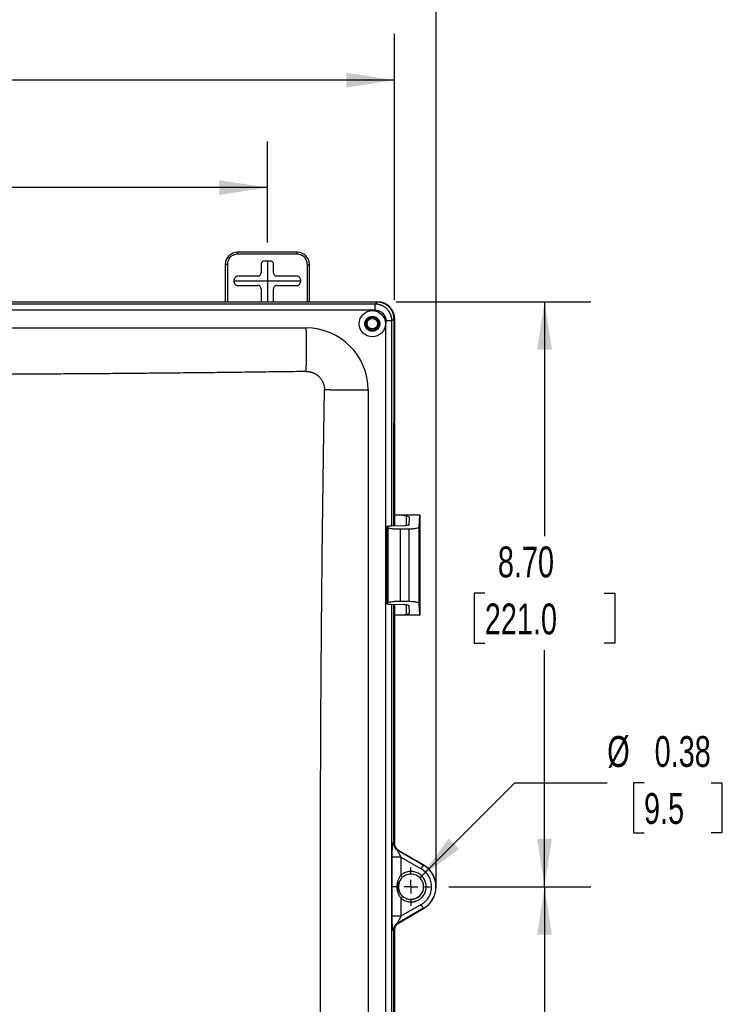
# Model space of a CAD drawing. Header units: inches. Extents: x 1.4 to 59.1, y 1.4 to 45.4.
# Tile 14 of 26: x 23.1 to 33.8, y 15.9 to 30.5. Entities that reach past the tile are written whole.
import ezdxf

# ---------------------------------------------------------------- set-up
doc = ezdxf.new("R2010")
doc.units = ezdxf.units.IN
doc.header["$LTSCALE"] = 5.5
doc.header["$MEASUREMENT"] = 0
doc.linetypes.add('CENTERX2', pattern=[0.8, 0.5, -0.1, 0.1, -0.1])
doc.layers.add('CENTER', color=40, linetype='CENTERX2')
doc.layers.add('DIMENSIONS', color=140, linetype='Continuous', lineweight=25)
doc.styles.add('SLDTEXTSTYLE0', font='TXT', dxfattribs={"width": 0.7})
doc.dimstyles.new('SLDDIMSTYLE0', dxfattribs={"dimtxt": 0.467285, "dimasz": 0.715, "dimexe": 0, "dimexo": 0.0625, "dimgap": 0.116821, "dimtad": 0, "dimtih": 1, "dimtoh": 1, "dimrnd": 1e-09, "dimzin": 4, "dimdsep": 46, "dimtxsty": 'SLDTEXTSTYLE0', "dimsah": 1, "dimcen": 0.09, "dimadec": 0, "dimazin": 1, "dimtfac": 1, "dimtofl": 0, "dimtmove": 0, "dimatfit": 3, "dimfxl": 0, "dimfrac": 2, "dimtolj": 1, "dimtzin": 12, "dimarcsym": 0})
doc.dimstyles.new('SLDDIMSTYLE3', dxfattribs={"dimtxt": 0.467285, "dimasz": 0.715, "dimexe": 0, "dimexo": 0.0625, "dimgap": 0.116821, "dimtad": 0, "dimtih": 1, "dimtoh": 1, "dimrnd": 1e-09, "dimzin": 12, "dimdsep": 46, "dimtxsty": 'SLDTEXTSTYLE0', "dimsah": 1, "dimcen": 0.09, "dimadec": 0, "dimazin": 3, "dimtfac": 1, "dimtofl": 0, "dimtmove": 0, "dimatfit": 3, "dimfxl": 0, "dimfrac": 2, "dimtolj": 1, "dimtzin": 12, "dimarcsym": 0})
doc.dimstyles.new('SLDDIMSTYLE4', dxfattribs={"dimtxt": 0.467285, "dimasz": 0.715, "dimexe": 0, "dimexo": 0.0625, "dimgap": 0.116821, "dimtad": 0, "dimtih": 1, "dimtoh": 1, "dimrnd": 1e-09, "dimdsep": 46, "dimtxsty": 'SLDTEXTSTYLE0', "dimsah": 1, "dimcen": 0, "dimadec": 0, "dimazin": 2, "dimtfac": 1, "dimtofl": 0, "dimtmove": 0, "dimatfit": 3, "dimfxl": 0, "dimfrac": 2, "dimtolj": 1, "dimtzin": 12, "dimarcsym": 0})

# ---------------------------------------------------------------- blocks, each defined once
blk = doc.blocks.new('_D_5')
at = {"layer": 'DIMENSIONS'}
for p, q in [((15.199, 27.189), (15.199, 28.695)), ((26.824, 27.189), (26.824, 28.695)), ((15.199, 28.008), (19.533, 28.008)), ((20.166, 28.008), (20.009, 28.008)), ((20.009, 28.008), (20.009, 27.265)), ((21.944, 28.008), (22.101, 28.008)), ((22.101, 28.008), (22.101, 27.265)), ((26.824, 28.008), (22.577, 28.008)), ((20.009, 27.265), (20.166, 27.265)), ((22.101, 27.265), (21.944, 27.265))]:
    blk.add_line(p, q, dxfattribs=at)
for points in [[(15.199, 28.008), (15.914, 27.898), (15.914, 28.118)], [(26.824, 28.008), (26.109, 28.118), (26.109, 27.898)]]:
    blk.add_solid(points, dxfattribs=at)
at = {"layer": 'DIMENSIONS', "char_height": 0.4583, "attachment_point": 1, "style": 'SLDTEXTSTYLE0'}
for s, insert in [('11.63', (20.166, 28.703)), ('295.3', (20.166, 27.856))]:
    blk.add_mtext(s, dxfattribs=dict(at, insert=insert))
blk = doc.blocks.new('_D_6')
at = {"layer": 'DIMENSIONS'}
for p, q in [((12.66, 25.817), (12.66, 31.976)), ((29.336, 17.883), (29.336, 31.976)), ((12.66, 31.289), (19.533, 31.289)), ((20.166, 31.289), (20.009, 31.289)), ((20.009, 31.289), (20.009, 30.546)), ((21.944, 31.289), (22.101, 31.289)), ((22.101, 31.289), (22.101, 30.546)), ((29.336, 31.288), (22.577, 31.288)), ((20.009, 30.546), (20.166, 30.546)), ((22.101, 30.546), (21.944, 30.546))]:
    blk.add_line(p, q, dxfattribs=at)
for points in [[(12.66, 31.289), (13.375, 31.179), (13.375, 31.399)], [(29.336, 31.288), (28.621, 31.398), (28.621, 31.178)]]:
    blk.add_solid(points, dxfattribs=at)
at = {"layer": 'DIMENSIONS', "char_height": 0.4583, "attachment_point": 1, "style": 'SLDTEXTSTYLE0'}
for s, insert in [('16.68', (20.166, 31.984)), ('423.6', (20.166, 31.137))]:
    blk.add_mtext(s, dxfattribs=dict(at, insert=insert))
blk = doc.blocks.new('_D_7')
at = {"layer": 'DIMENSIONS'}
for p, q in [((29.524, 17.608), (31.636, 17.608)), ((30.948, 17.608), (30.948, 14.391)), ((30.06, 13.544), (29.903, 13.544)), ((29.903, 13.544), (29.903, 12.801)), ((31.837, 13.544), (31.994, 13.544)), ((31.994, 13.544), (31.994, 12.801)), ((29.903, 12.801), (30.06, 12.801)), ((31.994, 12.801), (31.837, 12.801)), ((30.948, 8.905), (30.948, 12.696)), ((28.739, 8.905), (31.636, 8.905))]:
    blk.add_line(p, q, dxfattribs=at)
for points in [[(30.948, 17.608), (30.838, 16.893), (31.058, 16.893)], [(30.948, 8.905), (31.058, 9.62), (30.838, 9.62)]]:
    blk.add_solid(points, dxfattribs=at)
at = {"layer": 'DIMENSIONS', "char_height": 0.4583, "attachment_point": 1, "style": 'SLDTEXTSTYLE0'}
for s, insert in [('8.70', (30.254, 14.239)), ('221.0', (30.06, 13.392))]:
    blk.add_mtext(s, dxfattribs=dict(at, insert=insert))
blk = doc.blocks.new('_D_8')
at = {"layer": 'DIMENSIONS'}
for p, q in [((28.74, 26.31), (31.636, 26.31)), ((30.948, 26.31), (30.948, 22.82)), ((30.06, 21.972), (29.903, 21.972)), ((29.903, 21.972), (29.903, 21.23)), ((31.837, 21.972), (31.994, 21.972)), ((31.994, 21.972), (31.994, 21.23)), ((29.903, 21.23), (30.06, 21.23)), ((30.948, 17.608), (30.948, 21.125)), ((31.994, 21.23), (31.837, 21.23)), ((29.524, 17.608), (31.636, 17.608))]:
    blk.add_line(p, q, dxfattribs=at)
for points in [[(30.948, 26.31), (30.838, 25.595), (31.058, 25.595)], [(30.948, 17.608), (31.058, 18.323), (30.838, 18.323)]]:
    blk.add_solid(points, dxfattribs=at)
at = {"layer": 'DIMENSIONS', "char_height": 0.4583, "attachment_point": 1, "style": 'SLDTEXTSTYLE0'}
for s, insert in [('8.70', (30.254, 22.668)), ('221.0', (30.06, 21.82))]:
    blk.add_mtext(s, dxfattribs=dict(at, insert=insert))
blk = doc.blocks.new('_D_9')
at = {"layer": 'DIMENSIONS'}
for p, q in [((29.094, 17.74), (30.506, 19.152)), ((30.506, 19.152), (31.881, 19.152)), ((32.428, 19.152), (32.271, 19.152)), ((32.271, 19.152), (32.271, 18.41)), ((33.428, 19.152), (33.584, 19.152)), ((33.584, 19.152), (33.584, 18.41)), ((32.271, 18.41), (32.428, 18.41)), ((33.584, 18.41), (33.428, 18.41))]:
    blk.add_line(p, q, dxfattribs=at)
blk.add_solid([(29.094, 17.74), (29.677, 18.168), (29.521, 18.324)], dxfattribs=at)
at = {"layer": 'DIMENSIONS', "char_height": 0.4583, "attachment_point": 1, "style": 'SLDTEXTSTYLE0'}
for s, insert in [('%%c', (31.881, 19.848)), ('0.38', (32.586, 19.848)), ('9.5', (32.428, 19))]:
    blk.add_mtext(s, dxfattribs=dict(at, insert=insert))
blk = doc.blocks.new('_D_12')
at = {"layer": 'DIMENSIONS'}
for p, q in [((13.309, 26.336), (13.309, 30.293)), ((28.714, 26.336), (28.714, 30.293)), ((13.309, 29.606), (19.533, 29.606)), ((20.166, 29.606), (20.009, 29.606)), ((20.009, 29.606), (20.009, 28.863)), ((21.944, 29.606), (22.101, 29.606)), ((22.101, 29.606), (22.101, 28.863)), ((28.714, 29.606), (22.577, 29.606)), ((20.009, 28.863), (20.166, 28.863)), ((22.101, 28.863), (21.944, 28.863))]:
    blk.add_line(p, q, dxfattribs=at)
for points in [[(13.309, 29.606), (14.024, 29.496), (14.024, 29.716)], [(28.714, 29.606), (27.999, 29.716), (27.999, 29.496)]]:
    blk.add_solid(points, dxfattribs=at)
at = {"layer": 'DIMENSIONS', "char_height": 0.4583, "attachment_point": 1, "style": 'SLDTEXTSTYLE0'}
for s, insert in [('15.41', (20.166, 30.301)), ('391.3', (20.166, 29.454))]:
    blk.add_mtext(s, dxfattribs=dict(at, insert=insert))
blk = doc.blocks.new('SW_CENTERMARKSYMBOL_0')
at = {"layer": 'CENTER', "color": 0}
for p, q in [((0, 0.2), (0, 0.2875)), ((-0.2, 0), (-0.2875, 0)), ((0, 0), (-0.1, 0)), ((0, 0), (0, 0.1)), ((0, 0), (0, -0.1)), ((0, 0), (0.1, 0)), ((0.2, 0), (0.2875, 0)), ((0, -0.2), (0, -0.2875))]:
    blk.add_line(p, q, dxfattribs=at)

msp = doc.modelspace()

# ---------------------------------------------------------------- linework, layer by layer
for p, q in [((26.379, 27.015), (26.379, 27.045)), ((27.269, 27.045), (26.379, 27.045)), ((27.269, 27.015), (26.379, 27.015)), ((27.269, 27.015), (27.269, 27.045)), ((26.229, 26.865), (26.199, 26.865)), ((26.199, 26.865), (26.199, 26.31)), ((26.229, 26.865), (26.229, 26.31)), ((26.73, 26.864), (26.73, 26.739)), ((26.867, 26.914), (26.78, 26.914)), ((26.917, 26.739), (26.917, 26.864)), ((27.419, 26.865), (27.449, 26.865)), ((27.419, 26.31), (27.419, 26.865)), ((27.449, 26.31), (27.449, 26.865)), ((26.68, 26.689), (26.38, 26.689)), ((27.267, 26.689), (26.967, 26.689)), ((26.33, 26.602), (26.33, 26.639)), ((26.38, 26.552), (26.68, 26.552)), ((26.967, 26.552), (27.267, 26.552)), ((27.317, 26.639), (27.317, 26.602)), ((26.73, 26.502), (26.73, 26.31)), ((26.917, 26.31), (26.917, 26.502)), ((28.428, 26.273), (21.469, 26.274)), ((28.459, 26.305), (21.482, 26.305)), ((21.489, 26.31), (28.465, 26.31)), ((28.428, 26.273), (28.459, 26.305)), ((28.428, 26.184), (28.428, 26.273)), ((28.386, 26.183), (13.638, 26.183)), ((28.428, 26.184), (28.386, 26.183)), ((28.586, 25.981), (28.586, 25.983)), ((28.677, 26.024), (28.588, 26.024)), ((28.709, 26.056), (28.677, 26.024)), ((28.677, 22.977), (28.677, 26.024)), ((28.708, 22.978), (28.709, 26.056)), ((28.714, 26.061), (28.714, 22.978)), ((14.622, 25.92), (27.401, 25.92)), ((27.401, 25.882), (27.401, 25.92)), ((27.401, 25.882), (27.401, 25.362)), ((27.401, 25.271), (27.401, 25.362)), ((27.766, 24.997), (27.674, 24.997)), ((27.766, 24.997), (28.286, 24.997)), ((28.286, 24.997), (28.324, 24.997)), ((28.324, 24.997), (28.323, 10.218)), ((28.807, 23.134), (28.714, 23.134)), ((28.893, 23.117), (28.807, 23.134)), ((29.092, 23.134), (28.807, 23.134)), ((28.893, 22.983), (28.893, 23.117)), ((28.935, 22.994), (28.94, 23.096)), ((29.083, 22.954), (29.092, 23.134)), ((29.096, 23.134), (29.092, 23.134)), ((29.096, 21.646), (29.096, 23.134)), ((28.603, 22.964), (28.603, 21.816)), ((28.605, 22.962), (28.604, 22.964)), ((28.624, 22.946), (28.605, 22.962)), ((28.605, 21.818), (28.605, 22.962)), ((28.624, 21.835), (28.624, 22.946)), ((28.669, 22.977), (28.865, 22.981)), ((28.935, 22.927), (28.803, 22.924)), ((28.803, 21.856), (28.803, 22.924)), ((28.935, 21.854), (28.935, 22.927)), ((29.083, 21.827), (29.083, 22.954)), ((28.605, 21.818), (28.624, 21.835)), ((28.803, 21.856), (28.935, 21.854)), ((29.091, 21.646), (29.083, 21.827)), ((28.865, 21.799), (28.669, 21.804)), ((28.677, 13.339), (28.677, 21.804)), ((28.708, 18.26), (28.708, 21.803)), ((28.714, 21.803), (28.714, 18.259)), ((28.893, 21.663), (28.893, 21.798)), ((28.94, 21.685), (28.935, 21.786)), ((28.807, 21.646), (28.714, 21.646)), ((28.807, 21.646), (28.893, 21.663)), ((29.091, 21.646), (28.807, 21.646)), ((29.096, 21.646), (29.091, 21.646)), ((28.698, 18.264), (28.708, 18.26)), ((28.681, 17.167), (28.681, 18.048)), ((28.763, 18.151), (29.147, 17.929)), ((28.774, 18.148), (28.763, 18.151)), ((29.148, 17.931), (28.774, 18.148)), ((28.779, 18.146), (29.149, 17.932)), ((28.811, 18.048), (28.811, 17.777)), ((28.811, 18.048), (29.114, 17.873)), ((29.114, 17.873), (29.147, 17.929)), ((29.147, 17.929), (29.148, 17.931)), ((28.811, 17.438), (28.811, 17.167)), ((29.147, 17.286), (28.763, 17.064)), ((28.774, 17.067), (29.148, 17.284)), ((29.114, 17.342), (28.811, 17.167)), ((29.147, 17.286), (29.114, 17.342)), ((29.147, 17.286), (29.148, 17.284)), ((28.811, 17.167), (28.681, 17.167)), ((29.149, 17.283), (28.779, 17.069)), ((28.763, 17.064), (28.774, 17.067)), ((28.708, 16.955), (28.698, 16.951)), ((28.708, 13.34), (28.708, 16.955)), ((28.714, 16.957), (28.713, 13.34))]:
    msp.add_line(p, q)
at = {"flags": 128}
msp.add_lwpolyline([(28.783, 17.667), (28.775, 17.633), (28.774, 17.598)], dxfattribs=at)
for centre, radius in [((28.386, 25.982), 0.195), ((28.386, 25.982), 0.112), ((28.386, 25.982), 0.0975), ((28.386, 25.983), 0.095), ((28.386, 25.983), 0.0781)]:
    msp.add_circle(centre, radius)
for centre, radius, start, end in [((26.379, 26.865), 0.18, 89.9988, 179.9988), ((27.269, 26.865), 0.18, 359.9988, 89.9988), ((27.401, 24.997), 0.923, 359.9988, 89.9988), ((28.828, 18.263), 0.13, 179.7853, 239.849), ((28.961, 17.607), 0.307, 299.9988, 59.9988), ((28.961, 17.607), 0.372, 299.9988, 59.9988), ((28.961, 17.607), 0.374, 299.9988, 59.9988), ((28.961, 17.608), 0.188, 134.178, 160.1145), ((28.961, 17.607), 0.188, 228.442, 131.5548), ((28.961, 17.608), 0.188, 184.5051, 359.9988)]:
    msp.add_arc(centre, radius, start, end)
for points, knots in [([(26.379, 27.015), (26.361, 27.015), (26.342, 27.012), (26.305, 26.997), (26.287, 26.986), (26.258, 26.957), (26.247, 26.939), (26.232, 26.902), (26.229, 26.883), (26.229, 26.865)], [0, 0, 0, 0, 0.25, 0.25, 0.5, 0.5, 0.75, 0.75, 1, 1, 1, 1]), ([(27.419, 26.865), (27.419, 26.883), (27.416, 26.902), (27.401, 26.939), (27.389, 26.957), (27.36, 26.986), (27.342, 26.997), (27.306, 27.012), (27.286, 27.015), (27.269, 27.015)], [0, 0, 0, 0, 0.25, 0.25, 0.5, 0.5, 0.75, 0.75, 1, 1, 1, 1]), ([(26.78, 26.914), (26.774, 26.914), (26.768, 26.913), (26.756, 26.908), (26.75, 26.904), (26.74, 26.894), (26.736, 26.888), (26.731, 26.876), (26.73, 26.87), (26.73, 26.864)], [0, 0, 0, 0, 0.25, 0.25, 0.5, 0.5, 0.75, 0.75, 1, 1, 1, 1]), ([(26.917, 26.864), (26.917, 26.87), (26.916, 26.876), (26.911, 26.888), (26.907, 26.894), (26.898, 26.904), (26.892, 26.908), (26.879, 26.913), (26.873, 26.914), (26.867, 26.914)], [0, 0, 0, 0, 0.25, 0.25, 0.5, 0.5, 0.75, 0.75, 1, 1, 1, 1]), ([(26.38, 26.689), (26.374, 26.689), (26.368, 26.688), (26.356, 26.683), (26.35, 26.679), (26.34, 26.669), (26.336, 26.663), (26.331, 26.651), (26.33, 26.645), (26.33, 26.639)], [0, 0, 0, 0, 0.25, 0.25, 0.5, 0.5, 0.75, 0.75, 1, 1, 1, 1]), ([(26.68, 26.689), (26.686, 26.689), (26.693, 26.69), (26.705, 26.695), (26.711, 26.698), (26.721, 26.708), (26.724, 26.714), (26.729, 26.726), (26.73, 26.733), (26.73, 26.739)], [0, 0, 0, 0, 0.25, 0.25, 0.5, 0.5, 0.75, 0.75, 1, 1, 1, 1]), ([(26.917, 26.739), (26.917, 26.733), (26.918, 26.726), (26.923, 26.714), (26.927, 26.708), (26.937, 26.698), (26.943, 26.695), (26.955, 26.69), (26.961, 26.689), (26.967, 26.689)], [0, 0, 0, 0, 0.25, 0.25, 0.5, 0.5, 0.75, 0.75, 1, 1, 1, 1]), ([(27.317, 26.639), (27.317, 26.645), (27.316, 26.651), (27.311, 26.663), (27.307, 26.669), (27.298, 26.679), (27.292, 26.683), (27.279, 26.688), (27.273, 26.689), (27.267, 26.689)], [0, 0, 0, 0, 0.25, 0.25, 0.5, 0.5, 0.75, 0.75, 1, 1, 1, 1]), ([(26.33, 26.602), (26.33, 26.596), (26.331, 26.59), (26.336, 26.577), (26.34, 26.571), (26.35, 26.562), (26.356, 26.558), (26.368, 26.553), (26.374, 26.552), (26.38, 26.552)], [0, 0, 0, 0, 0.25, 0.25, 0.5, 0.5, 0.75, 0.75, 1, 1, 1, 1]), ([(26.73, 26.502), (26.73, 26.508), (26.729, 26.514), (26.724, 26.526), (26.721, 26.532), (26.711, 26.542), (26.705, 26.546), (26.693, 26.551), (26.686, 26.552), (26.68, 26.552)], [0, 0, 0, 0, 0.25, 0.25, 0.5, 0.5, 0.75, 0.75, 1, 1, 1, 1]), ([(26.967, 26.552), (26.961, 26.552), (26.955, 26.551), (26.943, 26.546), (26.937, 26.542), (26.927, 26.532), (26.923, 26.526), (26.918, 26.514), (26.917, 26.508), (26.917, 26.502)], [0, 0, 0, 0, 0.25, 0.25, 0.5, 0.5, 0.75, 0.75, 1, 1, 1, 1]), ([(27.267, 26.552), (27.273, 26.552), (27.279, 26.553), (27.292, 26.558), (27.298, 26.562), (27.307, 26.571), (27.311, 26.577), (27.316, 26.59), (27.317, 26.596), (27.317, 26.602)], [0, 0, 0, 0, 0.25, 0.25, 0.5, 0.5, 0.75, 0.75, 1, 1, 1, 1]), ([(28.677, 26.024), (28.677, 26.028), (28.677, 26.035), (28.676, 26.045), (28.675, 26.055), (28.674, 26.065), (28.672, 26.075), (28.67, 26.085), (28.667, 26.094), (28.664, 26.104), (28.661, 26.113), (28.657, 26.122), (28.653, 26.131), (28.649, 26.14), (28.644, 26.148), (28.639, 26.157), (28.634, 26.165), (28.628, 26.172), (28.622, 26.18), (28.616, 26.187), (28.61, 26.194), (28.602, 26.203), (28.591, 26.213), (28.578, 26.223), (28.564, 26.233), (28.549, 26.242), (28.533, 26.25), (28.517, 26.257), (28.5, 26.263), (28.483, 26.268), (28.465, 26.271), (28.447, 26.273), (28.434, 26.273), (28.428, 26.273)], [0, 0, 0, 0, 0.026284, 0.052446, 0.078485, 0.104402, 0.130197, 0.15587, 0.181421, 0.206851, 0.232158, 0.257342, 0.282401, 0.307336, 0.332146, 0.356831, 0.381392, 0.405828, 0.430137, 0.45432, 0.478375, 0.502304, 0.545532, 0.58917, 0.633217, 0.677667, 0.72252, 0.767776, 0.813432, 0.859481, 0.905924, 0.952763, 1, 1, 1, 1]), ([(28.709, 26.056), (28.708, 26.059), (28.708, 26.066), (28.708, 26.076), (28.707, 26.086), (28.705, 26.096), (28.703, 26.106), (28.701, 26.116), (28.699, 26.126), (28.696, 26.135), (28.692, 26.144), (28.689, 26.154), (28.685, 26.162), (28.68, 26.171), (28.676, 26.18), (28.671, 26.188), (28.666, 26.196), (28.66, 26.204), (28.654, 26.211), (28.648, 26.218), (28.642, 26.225), (28.634, 26.234), (28.623, 26.244), (28.61, 26.254), (28.596, 26.264), (28.581, 26.273), (28.565, 26.281), (28.549, 26.288), (28.532, 26.294), (28.515, 26.299), (28.497, 26.302), (28.478, 26.304), (28.466, 26.305), (28.459, 26.305)], [0, 0, 0, 0, 0.026348, 0.052551, 0.07861, 0.104526, 0.130299, 0.15593, 0.181418, 0.206764, 0.231969, 0.257034, 0.281958, 0.306742, 0.331386, 0.355892, 0.380259, 0.404488, 0.42858, 0.452535, 0.476354, 0.500037, 0.543188, 0.58679, 0.630847, 0.67536, 0.720334, 0.765771, 0.811674, 0.858046, 0.904889, 0.952206, 1, 1, 1, 1]), ([(28.465, 26.31), (28.468, 26.31), (28.475, 26.31), (28.485, 26.309), (28.495, 26.308), (28.505, 26.307), (28.515, 26.305), (28.525, 26.303), (28.535, 26.3), (28.544, 26.297), (28.554, 26.294), (28.563, 26.29), (28.572, 26.286), (28.58, 26.282), (28.589, 26.277), (28.597, 26.272), (28.605, 26.267), (28.613, 26.262), (28.62, 26.256), (28.627, 26.25), (28.634, 26.244), (28.643, 26.236), (28.653, 26.225), (28.663, 26.212), (28.673, 26.198), (28.682, 26.183), (28.69, 26.167), (28.697, 26.151), (28.703, 26.134), (28.708, 26.116), (28.711, 26.098), (28.713, 26.08), (28.714, 26.067), (28.714, 26.061)], [0, 0, 0, 0, 0.0263476, 0.052551, 0.0786105, 0.1045264, 0.1302994, 0.1559297, 0.1814179, 0.2067643, 0.2319694, 0.2570337, 0.2819576, 0.3067416, 0.3313862, 0.3558919, 0.3802591, 0.4044885, 0.4285804, 0.4525355, 0.4763542, 0.5000371, 0.5431882, 0.5867903, 0.6308465, 0.6753601, 0.7203339, 0.765771, 0.8116741, 0.8580459, 0.9048891, 0.9522063, 1, 1, 1, 1]), ([(28.428, 26.184), (28.449, 26.184), (28.47, 26.18), (28.508, 26.164), (28.526, 26.152), (28.556, 26.122), (28.567, 26.105), (28.583, 26.066), (28.588, 26.045), (28.588, 26.024)], [0, 0, 0, 0, 0.25, 0.25, 0.5, 0.5, 0.75, 0.75, 1, 1, 1, 1]), ([(28.588, 26.024), (28.588, 26.022), (28.587, 26.015), (28.587, 26.004), (28.586, 25.993), (28.586, 25.986), (28.586, 25.983)], [0, 0, 0, 0, 0.207565, 0.498552, 0.790272, 1, 1, 1, 1]), ([(28.587, 9.191), (28.587, 9.192), (28.587, 9.196), (28.587, 9.2), (28.587, 9.207), (28.586, 9.217), (28.586, 9.227), (28.586, 9.245), (28.586, 9.281), (28.586, 9.357), (28.586, 9.51), (28.586, 9.816), (28.586, 10.428), (28.586, 11.651), (28.586, 14.098), (28.586, 18.991), (28.586, 23.185), (28.586, 25.981)], [0, 0, 0, 0, 0.00028, 0.000632, 0.000858, 0.001524, 0.002272, 0.002783, 0.004735, 0.008638, 0.016444, 0.032056, 0.06328, 0.125728, 0.250624, 0.500416, 1, 1, 1, 1]), ([(27.401, 25.271), (27.279, 25.27), (27.036, 25.266), (26.671, 25.262), (26.305, 25.257), (25.94, 25.253), (25.575, 25.249), (25.21, 25.246), (24.845, 25.242), (24.48, 25.239), (24.115, 25.237), (23.75, 25.234), (23.385, 25.232), (23.019, 25.23), (22.654, 25.229), (22.289, 25.228), (21.924, 25.227), (21.559, 25.226), (21.194, 25.226), (20.829, 25.226), (20.464, 25.226), (20.098, 25.227), (19.733, 25.228), (19.368, 25.229), (19.003, 25.231), (18.638, 25.232), (18.273, 25.234), (17.908, 25.237), (17.543, 25.24), (17.177, 25.242), (16.812, 25.246), (16.447, 25.249), (16.082, 25.253), (15.717, 25.257), (15.352, 25.262), (14.987, 25.267), (14.743, 25.27), (14.622, 25.272)], [0, 0, 0, 0, 0.028572, 0.057144, 0.085716, 0.114288, 0.14286, 0.171432, 0.200003, 0.228575, 0.257146, 0.285717, 0.314288, 0.34286, 0.371431, 0.400002, 0.428573, 0.457144, 0.485715, 0.514285, 0.542856, 0.571427, 0.599998, 0.628569, 0.65714, 0.685712, 0.714283, 0.742854, 0.771425, 0.799997, 0.828568, 0.85714, 0.885712, 0.914284, 0.942856, 0.971428, 1, 1, 1, 1]), ([(27.401, 25.271), (27.404, 25.271), (27.411, 25.271), (27.422, 25.271), (27.433, 25.27), (27.443, 25.269), (27.454, 25.267), (27.464, 25.265), (27.474, 25.262), (27.484, 25.259), (27.494, 25.256), (27.504, 25.253), (27.513, 25.249), (27.523, 25.244), (27.532, 25.24), (27.541, 25.235), (27.549, 25.229), (27.558, 25.224), (27.566, 25.218), (27.574, 25.212), (27.581, 25.206), (27.589, 25.199), (27.598, 25.19), (27.608, 25.179), (27.62, 25.164), (27.631, 25.149), (27.641, 25.132), (27.65, 25.115), (27.657, 25.097), (27.664, 25.078), (27.669, 25.059), (27.672, 25.038), (27.674, 25.018), (27.674, 25.004), (27.674, 24.997)], [0, 0, 0, 0, 0.0248472, 0.0495954, 0.074244, 0.0987921, 0.1232389, 0.1475836, 0.1718255, 0.1959638, 0.2199977, 0.2439266, 0.2677495, 0.291466, 0.3150751, 0.3385763, 0.3619689, 0.3852521, 0.4084252, 0.4314877, 0.4544389, 0.4772781, 0.5000047, 0.5424917, 0.5855872, 0.6292866, 0.673585, 0.7184775, 0.7639588, 0.8100234, 0.8566657, 0.90388, 0.9516602, 1, 1, 1, 1]), ([(27.674, 10.218), (27.672, 10.341), (27.668, 10.587), (27.663, 10.957), (27.657, 11.326), (27.652, 11.696), (27.648, 12.065), (27.643, 12.435), (27.639, 12.804), (27.635, 13.174), (27.632, 13.543), (27.629, 13.913), (27.626, 14.282), (27.623, 14.652), (27.621, 15.021), (27.619, 15.391), (27.617, 15.76), (27.616, 16.13), (27.615, 16.499), (27.614, 16.869), (27.614, 17.238), (27.614, 17.608), (27.614, 17.977), (27.614, 18.347), (27.615, 18.716), (27.616, 19.085), (27.618, 19.455), (27.619, 19.824), (27.621, 20.194), (27.623, 20.563), (27.626, 20.933), (27.629, 21.302), (27.632, 21.672), (27.636, 22.041), (27.639, 22.411), (27.643, 22.78), (27.648, 23.15), (27.653, 23.519), (27.658, 23.889), (27.663, 24.258), (27.669, 24.628), (27.672, 24.874), (27.674, 24.997)], [0, 0, 0, 0, 0.025001, 0.050002, 0.075003, 0.100004, 0.125004, 0.150004, 0.175005, 0.200005, 0.225005, 0.250005, 0.275004, 0.300004, 0.325004, 0.350003, 0.375003, 0.400002, 0.425002, 0.450001, 0.475001, 0.5, 0.524999, 0.549999, 0.574998, 0.599998, 0.624997, 0.649997, 0.674996, 0.699996, 0.724996, 0.749995, 0.774995, 0.799995, 0.824995, 0.849996, 0.874996, 0.899996, 0.924997, 0.949998, 0.974999, 1, 1, 1, 1]), ([(28.94, 23.096), (28.94, 23.1), (28.936, 23.104), (28.919, 23.111), (28.907, 23.114), (28.893, 23.117)], [0, 0, 0, 0, 0.5, 0.5, 1, 1, 1, 1]), ([(28.604, 22.966), (28.604, 22.967), (28.607, 22.968), (28.614, 22.971), (28.619, 22.972), (28.632, 22.974), (28.639, 22.975), (28.654, 22.976), (28.662, 22.977), (28.669, 22.977)], [0, 0, 0, 0, 0.25, 0.25, 0.5, 0.5, 0.75, 0.75, 1, 1, 1, 1]), ([(28.803, 22.924), (28.785, 22.924), (28.765, 22.924), (28.725, 22.926), (28.705, 22.927), (28.671, 22.931), (28.656, 22.934), (28.634, 22.94), (28.628, 22.943), (28.624, 22.946)], [0, 0, 0, 0, 0.25, 0.25, 0.5, 0.5, 0.75, 0.75, 1, 1, 1, 1]), ([(28.865, 22.981), (28.873, 22.981), (28.882, 22.982), (28.9, 22.983), (28.908, 22.984), (28.921, 22.987), (28.926, 22.988), (28.933, 22.991), (28.935, 22.993), (28.935, 22.994)], [0, 0, 0, 0, 0.25, 0.25, 0.5, 0.5, 0.75, 0.75, 1, 1, 1, 1]), ([(29.083, 22.954), (29.083, 22.951), (29.079, 22.948), (29.065, 22.941), (29.054, 22.938), (29.026, 22.933), (29.009, 22.931), (28.972, 22.928), (28.953, 22.927), (28.935, 22.927)], [0, 0, 0, 0, 0.25, 0.25, 0.5, 0.5, 0.75, 0.75, 1, 1, 1, 1]), ([(28.624, 21.835), (28.627, 21.838), (28.634, 21.841), (28.656, 21.846), (28.671, 21.849), (28.705, 21.853), (28.725, 21.855), (28.764, 21.856), (28.785, 21.857), (28.803, 21.856)], [0, 0, 0, 0, 0.25, 0.25, 0.5, 0.5, 0.75, 0.75, 1, 1, 1, 1]), ([(28.935, 21.854), (28.953, 21.853), (28.972, 21.852), (29.009, 21.849), (29.026, 21.847), (29.054, 21.842), (29.065, 21.839), (29.079, 21.833), (29.083, 21.83), (29.083, 21.827)], [0, 0, 0, 0, 0.25, 0.25, 0.5, 0.5, 0.75, 0.75, 1, 1, 1, 1]), ([(28.669, 21.804), (28.66, 21.804), (28.65, 21.804), (28.632, 21.806), (28.624, 21.807), (28.611, 21.81), (28.607, 21.812), (28.603, 21.815), (28.603, 21.817), (28.605, 21.818)], [0, 0, 0, 0, 0.25, 0.25, 0.5, 0.5, 0.75, 0.75, 1, 1, 1, 1]), ([(28.935, 21.786), (28.935, 21.788), (28.933, 21.789), (28.926, 21.792), (28.921, 21.794), (28.908, 21.796), (28.9, 21.797), (28.882, 21.799), (28.873, 21.799), (28.865, 21.799)], [0, 0, 0, 0, 0.25, 0.25, 0.5, 0.5, 0.75, 0.75, 1, 1, 1, 1]), ([(28.893, 21.663), (28.907, 21.666), (28.919, 21.67), (28.935, 21.677), (28.94, 21.681), (28.94, 21.685)], [0, 0, 0, 0, 0.5, 0.5, 1, 1, 1, 1]), ([(28.681, 18.048), (28.681, 18.058), (28.681, 18.072), (28.682, 18.089), (28.682, 18.097), (28.682, 18.101), (28.682, 18.103), (28.682, 18.104), (28.682, 18.105), (28.682, 18.113), (28.682, 18.125), (28.683, 18.138), (28.683, 18.145), (28.683, 18.148), (28.683, 18.15), (28.683, 18.151), (28.683, 18.151), (28.684, 18.158), (28.684, 18.167), (28.685, 18.178), (28.685, 18.183), (28.685, 18.185), (28.685, 18.186), (28.685, 18.187), (28.685, 18.193), (28.686, 18.2), (28.687, 18.207), (28.687, 18.212), (28.687, 18.214), (28.688, 18.224), (28.689, 18.235), (28.691, 18.245), (28.692, 18.249), (28.692, 18.251), (28.692, 18.252), (28.692, 18.253), (28.694, 18.261), (28.696, 18.265), (28.698, 18.264)], [0, 0, 0, 0, 0.0625, 0.09375, 0.109375, 0.117188, 0.121094, 0.121094, 0.125, 0.125, 0.1875, 0.21875, 0.234375, 0.242188, 0.246094, 0.246094, 0.25, 0.25, 0.3125, 0.34375, 0.359375, 0.367188, 0.367188, 0.375, 0.375, 0.4375, 0.46875, 0.46875, 0.5, 0.5, 0.625, 0.6875, 0.71875, 0.734375, 0.734375, 0.75, 0.75, 1, 1, 1, 1]), ([(28.774, 18.148), (28.772, 18.149), (28.767, 18.151), (28.762, 18.155), (28.756, 18.159), (28.751, 18.164), (28.747, 18.168), (28.742, 18.173), (28.738, 18.177), (28.735, 18.182), (28.732, 18.186), (28.729, 18.191), (28.724, 18.198), (28.719, 18.208), (28.714, 18.221), (28.711, 18.234), (28.709, 18.247), (28.708, 18.256), (28.708, 18.26)], [0, 0, 0, 0, 0.053009, 0.104518, 0.154526, 0.203034, 0.250042, 0.29555, 0.339558, 0.382067, 0.423076, 0.462585, 0.500595, 0.605297, 0.707582, 0.807457, 0.904927, 1, 1, 1, 1]), ([(28.714, 18.259), (28.714, 18.256), (28.714, 18.252), (28.714, 18.244), (28.715, 18.237), (28.717, 18.23), (28.719, 18.222), (28.721, 18.215), (28.724, 18.208), (28.727, 18.201), (28.731, 18.193), (28.736, 18.185), (28.742, 18.177), (28.75, 18.169), (28.758, 18.16), (28.768, 18.153), (28.775, 18.148), (28.779, 18.146)], [0, 0, 0, 0, 0.052533, 0.105807, 0.159821, 0.214579, 0.27008, 0.326326, 0.383317, 0.441056, 0.499542, 0.570354, 0.646204, 0.727094, 0.813023, 0.903991, 1, 1, 1, 1]), ([(28.811, 18.048), (28.795, 18.048), (28.779, 18.048), (28.749, 18.048), (28.735, 18.048), (28.711, 18.048), (28.701, 18.048), (28.687, 18.048), (28.683, 18.048), (28.681, 18.048)], [0, 0, 0, 0, 0.25, 0.25, 0.5, 0.5, 0.75, 0.75, 1, 1, 1, 1]), ([(28.763, 18.151), (28.762, 18.151), (28.762, 18.152), (28.761, 18.152), (28.761, 18.151), (28.761, 18.15), (28.761, 18.149), (28.761, 18.148), (28.762, 18.145), (28.764, 18.137), (28.77, 18.124), (28.778, 18.108), (28.787, 18.092), (28.795, 18.077), (28.802, 18.063), (28.808, 18.054), (28.811, 18.048)], [0, 0, 0, 0, 0.02426, 0.048143, 0.071851, 0.095588, 0.119559, 0.143962, 0.168986, 0.269609, 0.390169, 0.522258, 0.681795, 0.772637, 0.878691, 1, 1, 1, 1]), ([(28.811, 17.777), (28.801, 17.766), (28.793, 17.754), (28.778, 17.728), (28.772, 17.714), (28.762, 17.685), (28.758, 17.67), (28.753, 17.639), (28.752, 17.623), (28.752, 17.607)], [0, 0, 0, 0, 0.25, 0.25, 0.5, 0.5, 0.75, 0.75, 1, 1, 1, 1]), ([(28.773, 17.607), (28.774, 17.62), (28.776, 17.647), (28.788, 17.685), (28.808, 17.721), (28.826, 17.741), (28.835, 17.751)], [0, 0, 0, 0, 0.249775, 0.500499, 0.751821, 1, 1, 1, 1]), ([(28.811, 17.438), (28.827, 17.424), (28.845, 17.412), (28.885, 17.393), (28.906, 17.387), (28.948, 17.38), (28.97, 17.38), (29.013, 17.386), (29.034, 17.392), (29.074, 17.41), (29.092, 17.422), (29.125, 17.45), (29.14, 17.466), (29.163, 17.503), (29.172, 17.523), (29.184, 17.564), (29.188, 17.586), (29.188, 17.629), (29.184, 17.651), (29.172, 17.692), (29.163, 17.712), (29.14, 17.749), (29.125, 17.765), (29.092, 17.793), (29.074, 17.805), (29.034, 17.823), (29.013, 17.829), (28.97, 17.835), (28.948, 17.835), (28.906, 17.828), (28.885, 17.822), (28.845, 17.803), (28.827, 17.791), (28.811, 17.777)], [0, 0, 0, 0, 0.0625, 0.0625, 0.125, 0.125, 0.1875, 0.1875, 0.25, 0.25, 0.3125, 0.3125, 0.375, 0.375, 0.4375, 0.4375, 0.5, 0.5, 0.5625, 0.5625, 0.625, 0.625, 0.6875, 0.6875, 0.75, 0.75, 0.8125, 0.8125, 0.875, 0.875, 0.9375, 0.9375, 1, 1, 1, 1]), ([(28.811, 17.777), (28.814, 17.774), (28.817, 17.77), (28.824, 17.763), (28.827, 17.759), (28.832, 17.753), (28.834, 17.751), (28.836, 17.748), (28.837, 17.748), (28.837, 17.748)], [0, 0, 0, 0, 0.25, 0.25, 0.5, 0.5, 0.75, 0.75, 1, 1, 1, 1]), ([(28.752, 17.607), (28.752, 17.592), (28.753, 17.576), (28.758, 17.545), (28.762, 17.53), (28.772, 17.501), (28.778, 17.487), (28.793, 17.461), (28.801, 17.449), (28.811, 17.438)], [0, 0, 0, 0, 0.25, 0.25, 0.5, 0.5, 0.75, 0.75, 1, 1, 1, 1]), ([(28.774, 17.607), (28.774, 17.607), (28.773, 17.607), (28.771, 17.607), (28.77, 17.607), (28.765, 17.607), (28.759, 17.607), (28.752, 17.607)], [0, 0, 0, 0, 0.25, 0.25, 0.5, 0.5, 1, 1, 1, 1]), ([(28.835, 17.464), (28.826, 17.474), (28.808, 17.494), (28.788, 17.529), (28.776, 17.568), (28.774, 17.595), (28.773, 17.608)], [0, 0, 0, 0, 0.2481669, 0.499447, 0.7501503, 1, 1, 1, 1]), ([(28.834, 17.465), (28.833, 17.463), (28.83, 17.459), (28.821, 17.449), (28.814, 17.442), (28.811, 17.438)], [0, 0, 0, 0, 0.322406, 0.661203, 1, 1, 1, 1]), ([(28.837, 17.467), (28.837, 17.467), (28.837, 17.467), (28.835, 17.465), (28.834, 17.465)], [0, 0, 0, 0, 0.953851, 1, 1, 1, 1]), ([(28.698, 16.951), (28.697, 16.951), (28.696, 16.952), (28.694, 16.957), (28.693, 16.959), (28.693, 16.961), (28.692, 16.962), (28.691, 16.967), (28.69, 16.975), (28.688, 16.987), (28.688, 16.993), (28.688, 16.997), (28.687, 16.998), (28.687, 17.005), (28.686, 17.011), (28.686, 17.02), (28.685, 17.024), (28.685, 17.026), (28.685, 17.027), (28.685, 17.028), (28.685, 17.034), (28.684, 17.043), (28.684, 17.053), (28.683, 17.059), (28.683, 17.062), (28.683, 17.063), (28.683, 17.064), (28.683, 17.064), (28.683, 17.072), (28.683, 17.083), (28.682, 17.097), (28.682, 17.103), (28.682, 17.107), (28.682, 17.108), (28.682, 17.109), (28.682, 17.11), (28.681, 17.129), (28.681, 17.147), (28.681, 17.167)], [0, 0, 0, 0, 0.125, 0.1875, 0.21875, 0.21875, 0.25, 0.25, 0.375, 0.4375, 0.46875, 0.46875, 0.5, 0.5, 0.5625, 0.59375, 0.609375, 0.617187, 0.617187, 0.625, 0.625, 0.6875, 0.71875, 0.734375, 0.742187, 0.746094, 0.746094, 0.75, 0.75, 0.8125, 0.84375, 0.859375, 0.867187, 0.871094, 0.871094, 0.875, 0.875, 1, 1, 1, 1]), ([(28.811, 17.167), (28.809, 17.164), (28.806, 17.159), (28.802, 17.151), (28.798, 17.144), (28.795, 17.138), (28.791, 17.132), (28.786, 17.121), (28.778, 17.107), (28.77, 17.091), (28.764, 17.078), (28.761, 17.07), (28.761, 17.066), (28.761, 17.064), (28.761, 17.063), (28.762, 17.063), (28.763, 17.064)], [0, 0, 0, 0, 0.062574, 0.121331, 0.176275, 0.227412, 0.274747, 0.318288, 0.477813, 0.609942, 0.730493, 0.831148, 0.874485, 0.916358, 0.957831, 1, 1, 1, 1]), ([(28.763, 17.064), (28.743, 17.052), (28.727, 17.036), (28.704, 16.996), (28.698, 16.974), (28.698, 16.951)], [0, 0, 0, 0, 0.5, 0.5, 1, 1, 1, 1]), ([(28.708, 16.955), (28.708, 16.957), (28.708, 16.962), (28.709, 16.969), (28.71, 16.976), (28.712, 16.984), (28.713, 16.991), (28.716, 16.998), (28.719, 17.006), (28.722, 17.013), (28.726, 17.02), (28.731, 17.028), (28.737, 17.036), (28.744, 17.045), (28.753, 17.053), (28.763, 17.061), (28.77, 17.065), (28.774, 17.067)], [0, 0, 0, 0, 0.052533, 0.105807, 0.159821, 0.214579, 0.27008, 0.326326, 0.383317, 0.441056, 0.499542, 0.570354, 0.646204, 0.727094, 0.813023, 0.903991, 1, 1, 1, 1]), ([(28.779, 17.069), (28.777, 17.068), (28.773, 17.066), (28.767, 17.062), (28.762, 17.058), (28.757, 17.053), (28.752, 17.049), (28.748, 17.044), (28.744, 17.04), (28.74, 17.035), (28.737, 17.031), (28.734, 17.026), (28.729, 17.019), (28.724, 17.009), (28.719, 16.996), (28.716, 16.983), (28.714, 16.97), (28.714, 16.961), (28.714, 16.957)], [0, 0, 0, 0, 0.053009, 0.1045177, 0.154526, 0.2030342, 0.2500422, 0.2955502, 0.3395583, 0.3820667, 0.4230755, 0.462585, 0.5005952, 0.6052968, 0.7075822, 0.807457, 0.9049275, 1, 1, 1, 1])]:
    msp.add_open_spline(points, degree=3, knots=knots)
at = {"layer": 'CENTER'}
for p, q in [((26.824, 26.914), (26.824, 26.31)), ((26.33, 26.62), (27.317, 26.62))]:
    msp.add_line(p, q, dxfattribs=at)
at = {"layer": 'DIMENSIONS'}
msp.add_line((29.336, 17.608), (29.336, 19.253), dxfattribs=at)

# ---------------------------------------------------------------- block references
at = {"layer": 'CENTER'}
msp.add_blockref('SW_CENTERMARKSYMBOL_0', (28.961, 17.608), dxfattribs=at)

# ---------------------------------------------------------------- dimensions: what is measured, and where the dimension line sits
at = {"layer": 'DIMENSIONS'}
for base, p1, p2, angle, dimstyle, picture, middle in [((12.66, 31.289), (29.336, 17.608), (12.66, 25.542), 359.9988, 'SLDDIMSTYLE3', '_D_6', (21.055, 31.289)), ((28.713835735, 29.605616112), (13.308759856, 26.061483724), (28.713759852, 26.06115392), 359.998773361, 'SLDDIMSTYLE3', '_D_12', (21.055055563, 29.605780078)), ((30.948, 17.608), (28.465, 26.31), (29.249, 17.608), 89.9988, 'SLDDIMSTYLE0', '_D_8', (30.948, 21.972)), ((30.948, 17.608), (28.464, 8.905), (29.249, 17.608), 89.9988, 'SLDDIMSTYLE0', '_D_7', (30.948, 13.544))]:
    dim = msp.add_linear_dim(base=base, p1=p1, p2=p2, angle=angle, dimstyle=dimstyle, dxfattribs=at)
    dim.commit()
    dim.dimension.update_dxf_attribs({"geometry": picture, "text_midpoint": middle, "dimtype": 160})
dim = msp.add_linear_dim(base=(26.8238, 28.0077), p1=(15.1986, 26.9139), p2=(26.8238, 26.9137), dimstyle='SLDDIMSTYLE3', dxfattribs=at)
dim.commit()
dim.dimension.update_dxf_attribs({"geometry": '_D_5', "text_midpoint": (21.0551, 28.0077), "dimtype": 160})
dim = msp.add_diameter_dim_2p(p1=(28.8285, 17.47511), p2=(29.09366, 17.74028), dimstyle='SLDDIMSTYLE4', dxfattribs=at)
dim.commit()
dim.dimension.update_dxf_attribs({"geometry": '_D_9', "text_midpoint": (32.92762, 19.15218), "dimtype": 163})

doc.saveas('drawing.dxf')
